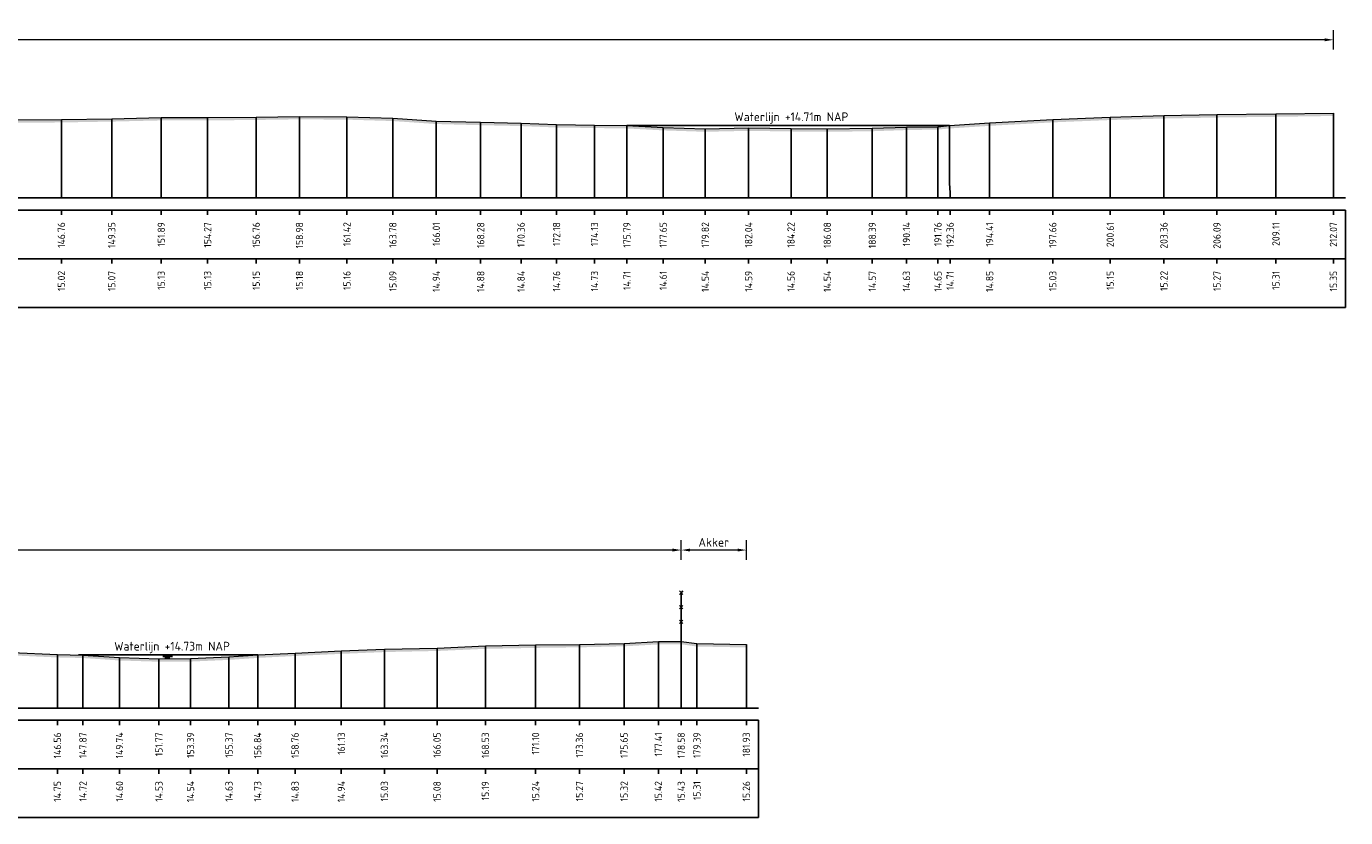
# Model space of a CAD drawing. Header units: metres. Extents: x 197882 to 206172, y 361908 to 364395.
# Tile 24 of 50: x 205929 to 205997, y 363821 to 363861. Entities that reach past the tile are written whole.
import ezdxf
from ezdxf.enums import TextEntityAlignment as Align

# ---------------------------------------------------------------- set-up
doc = ezdxf.new("R2010")
doc.units = ezdxf.units.M
doc.header["$PDMODE"] = 35
doc.header["$PDSIZE"] = 0.075
for name, color, linetype, lineweight in [('B-ME-IE-TERREINAFSCHEIDING_KUNSTMATIG_RASTERHEKWERK-SD', 20, 'Continuous', 25), ('X-ME-AL-PROFIEL_HUIDIG MAAIVELD-GD', 252, 'Continuous', 0), ('X-XX-AL-DETAIL1-M', 7, 'Continuous', 18), ('X-XX-AL-NAP-T18', 7, 'Continuous', 18)]:
    doc.layers.add(name, color=color, linetype=linetype, lineweight=lineweight)
doc.layers.add('X-ME-AL-PROFIEL_WATERLIJN-GD', color=150, linetype='Continuous')
doc.layers.add('X-ME-AL-PROFIELRASTER-S', color=7, linetype='Continuous')
doc.styles.add('NLCS-ISO', font='NLCS-ISO.ttf', dxfattribs={"height": 1.8})
doc.styles.add('NLCS-ISO-ANNOTATIEF-T18', font='NLCS-ISO.ttf', dxfattribs={"height": 1.8})
doc.styles.add('NLCS-ISO-ANNOTATIVE-T18', font='NLCS-ISO.ttf', dxfattribs={"height": 1.8})
doc.dimstyles.new('NLCS-ANNOTATIEF-T18-PIJL_L2_H0', dxfattribs={"dimtxt": 2.5, "dimasz": 1.8, "dimexe": 2, "dimexo": 2, "dimgap": 0.7, "dimtad": 1, "dimzin": 0, "dimdsep": 46, "dimtxsty": 'NLCS-ISO-ANNOTATIEF-T18', "dimcen": 0, "dimdle": 2, "dimclrd": 256, "dimclre": 256, "dimclrt": 10, "dimaunit": 2, "dimadec": 0, "dimazin": 0, "dimtfac": 1, "dimtdec": 3, "dimtofl": 0, "dimtmove": 0, "dimatfit": 3, "dimfxl": 2, "dimfxlon": 1, "dimtfillclr": 256, "dimtolj": 1, "dimtzin": 0, "dimlwd": -1, "dimlwe": -1, "dimarcsym": 0})

# ---------------------------------------------------------------- blocks, each defined once
blk = doc.blocks.new('SAL-PROFIELRASTER_BALK_EIND1-D')
at = {"color": 0, "linetype": 'ByBlock', "lineweight": -2}
blk.add_line((1, -12.5), (1, -2.5), dxfattribs=at)
at = {"color": 0, "linetype": 'ByBlock', "lineweight": -2, "flags": 128}
for points in [[(0, 0), (1, 0)], [(0, -2.5), (1, -2.5)], [(0, -12.5), (1, -12.5)]]:
    blk.add_lwpolyline(points, dxfattribs=at)
blk = doc.blocks.new('SAL-PROFIELRASTER_BALK_EIND2-D')
at = {"color": 0, "linetype": 'ByBlock', "lineweight": -2}
for p, q in [((1, -2.5), (1, -12.5)), ((1, -12.5), (0, -12.5))]:
    blk.add_line(p, q, dxfattribs=at)
blk = doc.blocks.new('SAL-PROFIELRASTER_BALK_DATA-D')
at = {"color": 0, "linetype": 'ByBlock', "lineweight": -2}
blk.add_lwpolyline([(0, -3.5), (0, -2.5)], dxfattribs=at)
at = {"color": 0, "linetype": 'ByBlock', "lineweight": -2, "style": 'NLCS-ISO-ANNOTATIVE-T18'}
blk.add_attdef('GETAL', text='', height=1.5, rotation=90, dxfattribs=at).set_placement((0.75, -5), align=Align.RIGHT)
blk = doc.blocks.new('SAL-PROFIELRASTER_AANHAAL-D')
at = {"color": 9, "linetype": 'ByBlock', "lineweight": -2, "flags": 128}
blk.add_lwpolyline([(0, 1), (0, 0)], dxfattribs=at)
blk = doc.blocks.new('SAL-PROFIELRASTER_AANHAAL_STAGGER-D')
at = {"color": 9, "linetype": 'ByBlock', "lineweight": -2, "flags": 128}
for points in [[(0, 0), (0, -0.25)], [(0, -0.25), (1, -0.75)], [(1, -0.75), (1, -1)]]:
    blk.add_lwpolyline(points, dxfattribs=at)
blk = doc.blocks.new('*D30')
at = {"layer": 'Defpoints', "color": 0, "transparency": 16777216}
for p in [(205818.855, 363860.744), (205818.855, 363852.629), (205995.924, 363852.629)]:
    blk.add_point(p, dxfattribs=at)
at = {"layer": 'X-XX-AL-DETAIL1-M', "transparency": 16777216}
for p, q in [((205818.855, 363860.244), (205818.855, 363861.244)), ((205995.924, 363860.244), (205995.924, 363861.244)), ((205995.474, 363860.744), (205819.305, 363860.744))]:
    blk.add_line(p, q, dxfattribs=at)
for points in [[(205819.305, 363860.819), (205819.305, 363860.669), (205818.855, 363860.744)], [(205995.474, 363860.819), (205995.474, 363860.669), (205995.924, 363860.744)]]:
    blk.add_solid(points, dxfattribs=at)
at = {"layer": 'X-XX-AL-DETAIL1-M', "color": 10, "transparency": 16777216, "insert": (205907.39, 363861.144), "char_height": 0.45, "attachment_point": 5, "style": 'NLCS-ISO-ANNOTATIEF-T18'}
blk.add_mtext('\\A1;Riet', dxfattribs=at)
blk = doc.blocks.new('*D31')
at = {"layer": 'Defpoints', "color": 0, "transparency": 16777216}
for p in [(205787.059, 363834.542), (205787.059, 363826.427), (205962.44, 363826.427)]:
    blk.add_point(p, dxfattribs=at)
at = {"layer": 'X-XX-AL-DETAIL1-M', "transparency": 16777216}
for p, q in [((205787.059, 363834.042), (205787.059, 363835.042)), ((205961.99, 363834.542), (205787.509, 363834.542)), ((205962.44, 363834.042), (205962.44, 363835.042))]:
    blk.add_line(p, q, dxfattribs=at)
for points in [[(205787.509, 363834.617), (205787.509, 363834.467), (205787.059, 363834.542)], [(205961.99, 363834.617), (205961.99, 363834.467), (205962.44, 363834.542)]]:
    blk.add_solid(points, dxfattribs=at)
at = {"layer": 'X-XX-AL-DETAIL1-M', "color": 10, "transparency": 16777216, "insert": (205874.75, 363834.942), "char_height": 0.45, "attachment_point": 5, "style": 'NLCS-ISO-ANNOTATIEF-T18'}
blk.add_mtext('\\A1;Gras', dxfattribs=at)
blk = doc.blocks.new('*D32')
at = {"layer": 'Defpoints', "color": 0, "transparency": 16777216}
for p in [(205962.44, 363834.542), (205962.44, 363826.427), (205965.784, 363826.427)]:
    blk.add_point(p, dxfattribs=at)
at = {"layer": 'X-XX-AL-DETAIL1-M', "transparency": 16777216}
for p, q in [((205962.44, 363834.042), (205962.44, 363835.042)), ((205965.334, 363834.542), (205962.89, 363834.542)), ((205965.784, 363834.042), (205965.784, 363835.042))]:
    blk.add_line(p, q, dxfattribs=at)
for points in [[(205962.89, 363834.617), (205962.89, 363834.467), (205962.44, 363834.542)], [(205965.334, 363834.617), (205965.334, 363834.467), (205965.784, 363834.542)]]:
    blk.add_solid(points, dxfattribs=at)
at = {"layer": 'X-XX-AL-DETAIL1-M', "color": 10, "transparency": 16777216, "insert": (205964.112, 363834.942), "char_height": 0.45, "attachment_point": 5, "style": 'NLCS-ISO-ANNOTATIEF-T18'}
blk.add_mtext('\\A1;Akker', dxfattribs=at)
blk = doc.blocks.new('SIE-RASTERHEKWERK-SOD')
at = {"flags": 128}
for points in [[(-0.035, 1.035), (0.035, 0.965)], [(-0.035, 0.965), (0, 1), (0.035, 1.035)], [(0, 0), (0, 1)], [(-0.035, 0.735), (0.035, 0.665)], [(-0.035, 0.665), (0, 0.7), (0.035, 0.735)], [(-0.035, 0.435), (0.035, 0.365)], [(-0.035, 0.365), (0, 0.4), (0.035, 0.435)]]:
    blk.add_lwpolyline(points, dxfattribs=at)

msp = doc.modelspace()

# ---------------------------------------------------------------- hatches: boundary and pattern name
at = {"layer": 'X-ME-AL-PROFIEL_HUIDIG MAAIVELD-GD'}
h = msp.add_hatch(dxfattribs=at)
h.set_pattern_fill('AGR-MAAIVELD', color=256, scale=0.05, pattern_type=2)
h.set_pattern_definition([(45, (-15.32153, 274.2284), (-0.25000007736, 0.25000007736), []), (45, (-15.35724, 274.26413), (0, 0.50000015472), [0.3535535, -0.3535535]), (45, (-15.39296, 274.29984), (0, 0.50000015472), [0.3535535, -0.3535535]), (45, (-15.42917, 274.33606), (0, 0.50000015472), [0.3535535, -0.3535535]), (45, (-15.4644, 274.37127), (0, 0.50000015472), [0.3535535, -0.3535535]), (45, (-15.5001, 274.407), (0, 0.50000015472), [0.3535535, -0.3535535]), (45, (-15.5358, 274.4427), (0, 0.50000015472), [0.3535535, -0.3535535]), (315, (-15.32153, 274.2284), (0.25000007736, 0.25000007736), []), (315, (-15.2858, 274.26413), (0.50000015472, -1e-16), [0.3535535, -0.3535535]), (315, (-15.2501, 274.29984), (0.50000015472, -1e-16), [0.3535535, -0.3535535]), (315, (-15.2139, 274.33606), (0.50000015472, -1e-16), [0.3535535, -0.3535535]), (315, (-15.17867, 274.37127), (0.50000015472, -1e-16), [0.3535535, -0.3535535]), (315, (-15.14296, 274.407), (0.50000015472, -1e-16), [0.3535535, -0.3535535]), (315, (-15.10724, 274.4427), (0.50000015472, -1e-16), [0.3535535, -0.3535535])])
h.paths.add_polyline_path([(205995.924, 363856.982), (205995.924, 363856.832), (205992.971, 363856.789), (205989.945, 363856.753), (205987.223, 363856.701), (205984.465, 363856.624), (205981.515, 363856.504), (205978.273, 363856.325), (205976.217, 363856.191), (205975.621, 363856.133), (205974.004, 363856.109), (205972.25, 363856.049), (205969.939, 363856.018), (205968.077, 363856.036), (205965.901, 363856.069), (205963.677, 363856.02), (205961.514, 363856.092), (205959.654, 363856.191), (205957.99, 363856.213), (205956.042, 363856.241), (205954.22, 363856.314), (205952.144, 363856.358), (205949.867, 363856.419), (205947.637, 363856.572), (205945.279, 363856.643), (205942.844, 363856.66), (205940.621, 363856.627), (205938.126, 363856.605), (205935.748, 363856.605), (205933.204, 363856.544), (205930.621, 363856.5), (205928.248, 363856.482), (205925.893, 363856.439), (205923.38, 363856.422), (205921.167, 363856.383), (205918.63, 363856.359), (205916.418, 363856.316), (205914.219, 363856.286), (205911.604, 363856.247), (205909.396, 363856.259), (205907.176, 363856.246), (205904.883, 363856.217), (205902.424, 363856.189), (205899.574, 363856.212), (205897.358, 363856.201), (205895.039, 363856.253), (205892.834, 363856.259), (205890.543, 363856.309), (205888.33, 363856.38), (205885.936, 363856.399), (205883.638, 363856.437), (205881.331, 363856.517), (205879.37, 363856.508), (205877.09, 363856.391), (205873.745, 363856.169), (205871.724, 363856.074), (205869.918, 363856.211), (205868.063, 363856.205), (205865.599, 363856.28), (205863.422, 363856.297), (205861.295, 363856.307), (205859.103, 363856.248), (205856.9, 363856.299), (205854.418, 363856.321), (205852.037, 363856.357), (205849.958, 363856.375), (205847.634, 363856.386), (205845.298, 363856.407), (205842.904, 363856.389), (205840.811, 363856.442), (205838.605, 363856.481), (205836.552, 363856.594), (205834.464, 363856.74), (205832.108, 363856.788), (205829.943, 363856.876), (205827.929, 363856.945), (205825.673, 363856.973), (205824.184, 363856.967), (205823.473, 363856.947), (205821.783, 363856.865), (205821.138, 363856.711), (205820.017, 363856.316), (205818.855, 363855.697), (205818.159, 363855.765), (205817.319, 363855.678), (205816.53, 363855.229), (205815.313, 363855.166), (205814.035, 363855.176), (205813.023, 363855.105), (205811.893, 363855.213), (205810.562, 363855.142), (205808.935, 363855.121), (205807.576, 363855.45), (205806.226, 363855.734), (205804.533, 363855.871), (205802.096, 363856.211), (205800.841, 363856.719), (205799.567, 363857.308), (205797.97, 363857.689), (205795.609, 363857.692), (205793.104, 363857.708), (205790.518, 363857.672), (205786.722, 363857.677), (205783.859, 363857.652), (205783.859, 363857.802), (205786.722, 363857.827), (205790.518, 363857.822), (205793.104, 363857.858), (205795.609, 363857.842), (205797.97, 363857.839), (205799.567, 363857.458), (205800.841, 363856.869), (205802.096, 363856.361), (205804.533, 363856.021), (205806.226, 363855.884), (205807.576, 363855.6), (205808.935, 363855.271), (205810.562, 363855.292), (205811.893, 363855.363), (205813.023, 363855.255), (205814.035, 363855.326), (205815.313, 363855.316), (205816.53, 363855.379), (205817.319, 363855.828), (205818.159, 363855.915), (205818.855, 363855.847), (205820.017, 363856.466), (205821.138, 363856.861), (205821.783, 363857.015), (205823.473, 363857.097), (205824.184, 363857.117), (205825.673, 363857.123), (205827.929, 363857.095), (205829.943, 363857.026), (205832.108, 363856.938), (205834.464, 363856.89), (205836.552, 363856.744), (205838.605, 363856.631), (205840.811, 363856.592), (205842.904, 363856.539), (205845.298, 363856.557), (205847.634, 363856.536), (205849.958, 363856.525), (205852.037, 363856.507), (205854.418, 363856.471), (205856.9, 363856.449), (205859.103, 363856.398), (205861.295, 363856.457), (205863.422, 363856.447), (205865.599, 363856.43), (205868.063, 363856.355), (205869.918, 363856.361), (205871.724, 363856.224), (205873.745, 363856.319), (205877.09, 363856.541), (205879.37, 363856.658), (205881.331, 363856.667), (205883.638, 363856.587), (205885.936, 363856.549), (205888.33, 363856.53), (205890.543, 363856.459), (205892.834, 363856.409), (205895.039, 363856.403), (205897.358, 363856.351), (205899.574, 363856.362), (205902.424, 363856.339), (205904.883, 363856.367), (205907.176, 363856.396), (205909.396, 363856.409), (205911.604, 363856.397), (205914.219, 363856.436), (205916.418, 363856.466), (205918.63, 363856.509), (205921.167, 363856.533), (205923.38, 363856.572), (205925.893, 363856.589), (205928.248, 363856.632), (205930.621, 363856.65), (205933.204, 363856.694), (205935.748, 363856.755), (205938.126, 363856.755), (205940.621, 363856.777), (205942.844, 363856.81), (205945.279, 363856.793), (205947.637, 363856.722), (205949.867, 363856.569), (205952.144, 363856.508), (205954.22, 363856.464), (205956.042, 363856.391), (205957.99, 363856.363), (205959.654, 363856.341), (205961.514, 363856.242), (205963.677, 363856.17), (205965.901, 363856.219), (205968.077, 363856.186), (205969.939, 363856.168), (205972.25, 363856.199), (205974.004, 363856.259), (205975.621, 363856.283), (205976.217, 363856.341), (205978.273, 363856.475), (205981.515, 363856.654), (205984.465, 363856.774), (205987.223, 363856.851), (205989.945, 363856.903), (205992.971, 363856.939)])
h = msp.add_hatch(dxfattribs=at)
h.set_pattern_fill('AGR-MAAIVELD', color=256, scale=0.05, pattern_type=2)
h.set_pattern_definition([(45, (-18.044, 287.2977), (-0.25000007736, 0.25000007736), []), (45, (-18.0797, 287.3334), (0, 0.50000015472), [0.3535535, -0.3535535]), (45, (-18.11543, 287.36912), (0, 0.50000015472), [0.3535535, -0.3535535]), (45, (-18.15164, 287.40533), (0, 0.50000015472), [0.3535535, -0.3535535]), (45, (-18.18686, 287.44055), (0, 0.50000015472), [0.3535535, -0.3535535]), (45, (-18.22257, 287.47626), (0, 0.50000015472), [0.3535535, -0.3535535]), (45, (-18.2583, 287.51198), (0, 0.50000015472), [0.3535535, -0.3535535]), (315, (-18.044, 287.2977), (0.25000007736, 0.25000007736), []), (315, (-18.0083, 287.3334), (0.50000015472, -1e-16), [0.3535535, -0.3535535]), (315, (-17.97257, 287.36912), (0.50000015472, -1e-16), [0.3535535, -0.3535535]), (315, (-17.93636, 287.40533), (0.50000015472, -1e-16), [0.3535535, -0.3535535]), (315, (-17.90114, 287.44055), (0.50000015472, -1e-16), [0.3535535, -0.3535535]), (315, (-17.86543, 287.47626), (0.50000015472, -1e-16), [0.3535535, -0.3535535]), (315, (-17.8297, 287.51198), (0.50000015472, -1e-16), [0.3535535, -0.3535535])])
h.paths.add_polyline_path([(205965.784, 363829.689), (205963.249, 363829.738), (205962.44, 363829.853), (205961.267, 363829.846), (205959.509, 363829.749), (205957.219, 363829.697), (205954.964, 363829.668), (205952.387, 363829.62), (205949.905, 363829.509), (205947.204, 363829.454), (205944.991, 363829.362), (205942.618, 363829.252), (205940.697, 363829.154), (205939.224, 363829.052), (205937.25, 363828.965), (205935.629, 363828.957), (205933.603, 363829.022), (205931.727, 363829.149), (205930.417, 363829.177), (205928.071, 363829.284), (205925.69, 363829.39), (205922.032, 363829.39), (205919.596, 363829.436), (205917.21, 363829.432), (205914.649, 363829.451), (205912.4, 363829.456), (205910.133, 363829.471), (205907.913, 363829.55), (205905.51, 363829.55), (205902.934, 363829.665), (205900.547, 363829.724), (205898.154, 363829.8), (205896.287, 363829.867), (205894.081, 363829.934), (205891.964, 363829.979), (205889.499, 363830.033), (205887.53, 363830.006), (205885.149, 363829.905), (205883.011, 363829.764), (205880.369, 363829.546), (205877.949, 363829.419), (205875.513, 363829.313), (205873.299, 363829.259), (205871.042, 363829.237), (205868.688, 363829.233), (205866.494, 363829.175), (205864.461, 363829.156), (205862.348, 363829.141), (205860.466, 363829.154), (205858.289, 363829.185), (205856.367, 363829.189), (205854.359, 363829.179), (205852.204, 363829.22), (205850.166, 363829.27), (205848.258, 363829.218), (205846.364, 363829.306), (205844.416, 363829.322), (205842.182, 363829.351), (205840.113, 363829.381), (205838.166, 363829.364), (205835.868, 363829.414), (205833.74, 363829.461), (205831.616, 363829.487), (205829.474, 363829.512), (205827.391, 363829.547), (205825.152, 363829.579), (205823.102, 363829.604), (205821.377, 363829.685), (205819.609, 363829.603), (205817.392, 363829.592), (205815.494, 363829.565), (205813.407, 363829.548), (205811.319, 363829.532), (205809.074, 363829.563), (205807.07, 363829.603), (205805.031, 363829.676), (205803.117, 363829.782), (205800.697, 363829.947), (205798.588, 363830.178), (205796.323, 363830.319), (205793.939, 363830.388), (205791.681, 363830.371), (205789.629, 363830.382), (205787.728, 363830.399), (205786.812, 363830.299), (205785.182, 363829.817), (205783.859, 363829.303), (205783.859, 363829.153), (205785.182, 363829.667), (205786.812, 363830.149), (205787.728, 363830.249), (205789.629, 363830.232), (205791.681, 363830.221), (205793.939, 363830.238), (205796.323, 363830.169), (205798.588, 363830.028), (205800.697, 363829.797), (205803.117, 363829.632), (205805.031, 363829.526), (205807.07, 363829.453), (205809.074, 363829.413), (205811.319, 363829.382), (205813.407, 363829.398), (205815.494, 363829.415), (205817.392, 363829.442), (205819.609, 363829.453), (205821.377, 363829.535), (205823.102, 363829.454), (205825.152, 363829.429), (205827.391, 363829.397), (205829.474, 363829.362), (205831.616, 363829.337), (205833.74, 363829.311), (205835.868, 363829.264), (205838.166, 363829.214), (205840.113, 363829.231), (205842.182, 363829.201), (205844.416, 363829.172), (205846.364, 363829.156), (205848.258, 363829.068), (205850.166, 363829.12), (205852.204, 363829.07), (205854.359, 363829.029), (205856.367, 363829.039), (205858.289, 363829.035), (205860.466, 363829.004), (205862.348, 363828.991), (205864.461, 363829.006), (205866.494, 363829.025), (205868.688, 363829.083), (205871.042, 363829.087), (205873.299, 363829.109), (205875.513, 363829.163), (205877.949, 363829.269), (205880.369, 363829.396), (205883.011, 363829.614), (205885.149, 363829.755), (205887.53, 363829.856), (205889.499, 363829.883), (205891.964, 363829.829), (205894.081, 363829.784), (205896.287, 363829.717), (205898.154, 363829.65), (205900.547, 363829.574), (205902.934, 363829.515), (205905.51, 363829.4), (205907.913, 363829.4), (205910.133, 363829.321), (205912.4, 363829.306), (205914.649, 363829.301), (205917.21, 363829.282), (205919.596, 363829.286), (205922.032, 363829.24), (205925.69, 363829.24), (205928.071, 363829.134), (205930.417, 363829.027), (205931.727, 363828.999), (205933.603, 363828.872), (205935.629, 363828.807), (205937.25, 363828.815), (205939.224, 363828.902), (205940.697, 363829.004), (205942.618, 363829.102), (205944.991, 363829.212), (205947.204, 363829.304), (205949.905, 363829.359), (205952.387, 363829.47), (205954.964, 363829.518), (205957.219, 363829.547), (205959.509, 363829.599), (205961.267, 363829.696), (205962.44, 363829.703), (205963.249, 363829.588), (205965.784, 363829.539)])

# ---------------------------------------------------------------- linework, layer by layer
for points in [[(205928.248, 363856.632), (205930.621, 363856.65), (205933.204, 363856.694), (205935.748, 363856.755), (205938.126, 363856.755), (205940.621, 363856.777), (205942.844, 363856.81), (205945.279, 363856.793), (205947.637, 363856.722), (205949.867, 363856.569), (205952.144, 363856.508), (205954.22, 363856.464), (205956.042, 363856.391), (205957.99, 363856.363), (205959.654, 363856.341), (205961.514, 363856.242), (205963.677, 363856.17), (205965.901, 363856.219), (205968.077, 363856.186), (205969.939, 363856.168), (205972.25, 363856.199), (205974.004, 363856.259), (205975.621, 363856.283), (205976.217, 363856.341), (205978.273, 363856.475), (205981.515, 363856.654), (205984.465, 363856.774), (205987.223, 363856.851), (205989.945, 363856.903), (205992.971, 363856.939), (205995.924, 363856.982)], [(205928.071, 363829.284), (205930.417, 363829.177), (205931.727, 363829.149), (205933.603, 363829.022), (205935.629, 363828.957), (205937.25, 363828.965), (205939.224, 363829.052), (205940.697, 363829.154), (205942.618, 363829.252), (205944.991, 363829.362), (205947.204, 363829.454), (205949.905, 363829.509), (205952.387, 363829.62), (205954.964, 363829.668), (205957.219, 363829.697), (205959.509, 363829.749), (205961.267, 363829.846), (205962.44, 363829.853), (205963.249, 363829.738), (205965.784, 363829.689)]]:
    msp.add_lwpolyline(points, dxfattribs=at)
at = {"layer": 'X-ME-AL-PROFIEL_WATERLIJN-GD'}
for points in [[(205959.654, 363856.341), (205976.217, 363856.341)], [(205940.697, 363829.154), (205931.493, 363829.154)], [(205935.821, 363829.072), (205936.321, 363829.072)], [(205935.938, 363829.018), (205936.188, 363829.018)]]:
    msp.add_lwpolyline(points, dxfattribs=at)

# ---------------------------------------------------------------- block references
at = {"layer": 'B-ME-IE-TERREINAFSCHEIDING_KUNSTMATIG_RASTERHEKWERK-SD', "xscale": 2.5, "yscale": 2.5, "zscale": 2.5}
msp.add_blockref('SIE-RASTERHEKWERK-SOD', (205962.44, 363829.853), dxfattribs=at)
at = {"layer": 'X-ME-AL-PROFIELRASTER-S'}
for p, yscale in [((205987.223, 363852.629), 4.222), ((205989.945, 363852.629), 4.273999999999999), ((205992.971, 363852.629), 4.31), ((205995.924, 363852.629), 4.353), ((205930.621, 363852.629), 4.021000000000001), ((205933.204, 363852.629), 4.065), ((205935.748, 363852.629), 4.125999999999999), ((205938.126, 363852.629), 4.125999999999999), ((205940.621, 363852.629), 4.148), ((205942.844, 363852.629), 4.180999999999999), ((205945.279, 363852.629), 4.164), ((205947.637, 363852.629), 4.093), ((205949.867, 363852.629), 3.94), ((205952.144, 363852.629), 3.879), ((205954.22, 363852.629), 3.835000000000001), ((205956.042, 363852.629), 3.762), ((205957.99, 363852.629), 3.734), ((205959.654, 363852.629), 3.712), ((205959.654, 363852.629), 3.712), ((205961.514, 363852.629), 3.613), ((205963.677, 363852.629), 3.541), ((205965.901, 363852.629), 3.59), ((205968.077, 363852.629), 3.557), ((205969.939, 363852.629), 3.539), ((205972.25, 363852.629), 3.57), ((205974.004, 363852.629), 3.630000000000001), ((205975.621, 363852.629), 3.654), ((205976.217, 363853.629), 2.712), ((205976.217, 363853.629), 2.712), ((205978.273, 363852.629), 3.846), ((205981.515, 363852.629), 4.025), ((205984.465, 363852.629), 4.145), ((205959.509, 363826.427), 3.321999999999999), ((205961.267, 363826.427), 3.419), ((205962.44, 363826.427), 3.426), ((205963.249, 363826.427), 3.311), ((205930.417, 363826.427), 2.75), ((205931.727, 363826.427), 2.722), ((205931.727, 363826.427), 2.722), ((205939.224, 363826.427), 2.625), ((205940.697, 363826.427), 2.727), ((205940.697, 363826.427), 2.727), ((205942.618, 363826.427), 2.824999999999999), ((205944.991, 363826.427), 2.935), ((205947.204, 363826.427), 3.026999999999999), ((205949.905, 363826.427), 3.082000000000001), ((205952.387, 363826.427), 3.193), ((205954.964, 363826.427), 3.241), ((205957.219, 363826.427), 3.27), ((205965.784, 363826.427), 3.262), ((205933.603, 363826.427), 2.595000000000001), ((205935.629, 363826.427), 2.529999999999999), ((205937.25, 363826.427), 2.538)]:
    msp.add_blockref('SAL-PROFIELRASTER_AANHAAL-D', p, dxfattribs=dict(at, yscale=yscale))
at = {"layer": 'X-ME-AL-PROFIELRASTER-S', "xscale": 0.02914348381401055, "zscale": 0.02914348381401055}
msp.add_blockref('SAL-PROFIELRASTER_AANHAAL_STAGGER-D', (205976.217, 363853.629), dxfattribs=at)
msp.add_blockref('SAL-PROFIELRASTER_AANHAAL_STAGGER-D', (205976.217, 363853.629), dxfattribs=at)
at = {"layer": 'X-ME-AL-PROFIELRASTER-S', "yscale": 0.25}
for name, p, xscale, zscale in [('SAL-PROFIELRASTER_BALK_EIND1-D', (205783.859, 363852.629), 212.690473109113, 212.690473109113), ('SAL-PROFIELRASTER_BALK_EIND2-D', (205783.859, 363850.129), 212.690473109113, 212.690473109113), ('SAL-PROFIELRASTER_BALK_EIND1-D', (205783.859, 363826.427), 182.5505301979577, 182.5505301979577), ('SAL-PROFIELRASTER_BALK_EIND2-D', (205783.859, 363823.927), 182.5505301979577, 182.5505301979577)]:
    msp.add_blockref(name, p, dxfattribs=dict(at, xscale=xscale, zscale=zscale))
at = {"layer": 'X-ME-AL-PROFIELRASTER-S', "xscale": 0.25, "yscale": 0.25, "zscale": 0.25}
for p, values in [((205930.621, 363852.629), {'GETAL': '146.76'}), ((205933.204, 363852.629), {'GETAL': '149.35'}), ((205935.748, 363852.629), {'GETAL': '151.89'}), ((205938.126, 363852.629), {'GETAL': '154.27'}), ((205940.621, 363852.629), {'GETAL': '156.76'}), ((205942.844, 363852.629), {'GETAL': '158.98'}), ((205945.279, 363852.629), {'GETAL': '161.42'}), ((205947.637, 363852.629), {'GETAL': '163.78'}), ((205949.867, 363852.629), {'GETAL': '166.01'}), ((205952.144, 363852.629), {'GETAL': '168.28'}), ((205954.22, 363852.629), {'GETAL': '170.36'}), ((205956.042, 363852.629), {'GETAL': '172.18'}), ((205957.99, 363852.629), {'GETAL': '174.13'}), ((205959.654, 363852.629), {'GETAL': '175.79'}), ((205959.654, 363852.629), {'GETAL': '175.79'}), ((205961.514, 363852.629), {'GETAL': '177.65'}), ((205963.677, 363852.629), {'GETAL': '179.82'}), ((205965.901, 363852.629), {'GETAL': '182.04'}), ((205968.077, 363852.629), {'GETAL': '184.22'}), ((205969.939, 363852.629), {'GETAL': '186.08'}), ((205972.25, 363852.629), {'GETAL': '188.39'}), ((205974.004, 363852.629), {'GETAL': '190.14'}), ((205975.621, 363852.629), {'GETAL': '191.76'}), ((205976.246, 363852.629), {'GETAL': '192.36'}), ((205976.246, 363852.629), {'GETAL': '192.36'}), ((205978.273, 363852.629), {'GETAL': '194.41'}), ((205981.515, 363852.629), {'GETAL': '197.66'}), ((205984.465, 363852.629), {'GETAL': '200.61'}), ((205987.223, 363852.629), {'GETAL': '203.36'}), ((205989.945, 363852.629), {'GETAL': '206.09'}), ((205992.971, 363852.629), {'GETAL': '209.11'}), ((205995.924, 363852.629), {'GETAL': '212.07'}), ((205930.621, 363850.129), {'GETAL': '15.02'}), ((205933.204, 363850.129), {'GETAL': '15.07'}), ((205935.748, 363850.129), {'GETAL': '15.13'}), ((205938.126, 363850.129), {'GETAL': '15.13'}), ((205940.621, 363850.129), {'GETAL': '15.15'}), ((205942.844, 363850.129), {'GETAL': '15.18'}), ((205945.279, 363850.129), {'GETAL': '15.16'}), ((205947.637, 363850.129), {'GETAL': '15.09'}), ((205949.867, 363850.129), {'GETAL': '14.94'}), ((205952.144, 363850.129), {'GETAL': '14.88'}), ((205954.22, 363850.129), {'GETAL': '14.84'}), ((205956.042, 363850.129), {'GETAL': '14.76'}), ((205957.99, 363850.129), {'GETAL': '14.73'}), ((205959.654, 363850.129), {'GETAL': '14.71'}), ((205961.514, 363850.129), {'GETAL': '14.61'}), ((205963.677, 363850.129), {'GETAL': '14.54'}), ((205965.901, 363850.129), {'GETAL': '14.59'}), ((205968.077, 363850.129), {'GETAL': '14.56'}), ((205969.939, 363850.129), {'GETAL': '14.54'}), ((205972.25, 363850.129), {'GETAL': '14.57'}), ((205974.004, 363850.129), {'GETAL': '14.63'}), ((205975.621, 363850.129), {'GETAL': '14.65'}), ((205976.246, 363850.129), {'GETAL': '14.71'}), ((205978.273, 363850.129), {'GETAL': '14.85'}), ((205981.515, 363850.129), {'GETAL': '15.03'}), ((205984.465, 363850.129), {'GETAL': '15.15'}), ((205987.223, 363850.129), {'GETAL': '15.22'}), ((205989.945, 363850.129), {'GETAL': '15.27'}), ((205992.971, 363850.129), {'GETAL': '15.31'}), ((205995.924, 363850.129), {'GETAL': '15.35'}), ((205930.417, 363826.427), {'GETAL': '146.56'}), ((205931.727, 363826.427), {'GETAL': '147.87'}), ((205931.727, 363826.427), {'GETAL': '147.87'}), ((205933.603, 363826.427), {'GETAL': '149.74'}), ((205935.629, 363826.427), {'GETAL': '151.77'}), ((205937.25, 363826.427), {'GETAL': '153.39'}), ((205939.224, 363826.427), {'GETAL': '155.37'}), ((205940.697, 363826.427), {'GETAL': '156.84'}), ((205940.697, 363826.427), {'GETAL': '156.84'}), ((205942.618, 363826.427), {'GETAL': '158.76'}), ((205944.991, 363826.427), {'GETAL': '161.13'}), ((205947.204, 363826.427), {'GETAL': '163.34'}), ((205949.905, 363826.427), {'GETAL': '166.05'}), ((205952.387, 363826.427), {'GETAL': '168.53'}), ((205954.964, 363826.427), {'GETAL': '171.10'}), ((205957.219, 363826.427), {'GETAL': '173.36'}), ((205959.509, 363826.427), {'GETAL': '175.65'}), ((205961.267, 363826.427), {'GETAL': '177.41'}), ((205962.44, 363826.427), {'GETAL': '178.58'}), ((205963.249, 363826.427), {'GETAL': '179.39'}), ((205965.784, 363826.427), {'GETAL': '181.93'}), ((205930.417, 363823.927), {'GETAL': '14.75'}), ((205931.727, 363823.927), {'GETAL': '14.72'}), ((205933.603, 363823.927), {'GETAL': '14.60'}), ((205935.629, 363823.927), {'GETAL': '14.53'}), ((205937.25, 363823.927), {'GETAL': '14.54'}), ((205939.224, 363823.927), {'GETAL': '14.63'}), ((205940.697, 363823.927), {'GETAL': '14.73'}), ((205942.618, 363823.927), {'GETAL': '14.83'}), ((205944.991, 363823.927), {'GETAL': '14.94'}), ((205947.204, 363823.927), {'GETAL': '15.03'}), ((205949.905, 363823.927), {'GETAL': '15.08'}), ((205952.387, 363823.927), {'GETAL': '15.19'}), ((205954.964, 363823.927), {'GETAL': '15.24'}), ((205957.219, 363823.927), {'GETAL': '15.27'}), ((205959.509, 363823.927), {'GETAL': '15.32'}), ((205961.267, 363823.927), {'GETAL': '15.42'}), ((205962.44, 363823.927), {'GETAL': '15.43'}), ((205963.249, 363823.927), {'GETAL': '15.31'}), ((205965.784, 363823.927), {'GETAL': '15.26'})]:
    msp.add_blockref('SAL-PROFIELRASTER_BALK_DATA-D', p, dxfattribs=at).add_auto_attribs(values)

# ---------------------------------------------------------------- texts
at = {"layer": 'X-XX-AL-NAP-T18', "color": 10, "char_height": 0.45, "width": 15.43377, "attachment_point": 7, "style": 'NLCS-ISO'}
for s, insert in [('Waterlijn +14.71m NAP', (205965.172, 363856.43)), ('Waterlijn +14.73m NAP', (205933.332, 363829.244))]:
    msp.add_mtext(s, dxfattribs=dict(at, insert=insert))

# ---------------------------------------------------------------- dimensions: what is measured, and where the dimension line sits
at = {"layer": 'X-XX-AL-DETAIL1-M'}
for base, p1, p2, text, picture, middle in [((205818.855, 363860.744), (205995.924, 363852.629), (205818.855, 363852.629), 'Riet', '*D30', (205907.39, 363860.744)), ((205787.059, 363834.542), (205962.44, 363826.427), (205787.059, 363826.427), 'Gras', '*D31', (205874.75, 363834.542)), ((205962.44, 363834.542), (205965.784, 363826.427), (205962.44, 363826.427), 'Akker', '*D32', (205964.112, 363834.542))]:
    dim = msp.add_linear_dim(base=base, p1=p1, p2=p2, text=text, dimstyle='NLCS-ANNOTATIEF-T18-PIJL_L2_H0', dxfattribs=at)
    dim.commit()
    dim.dimension.update_dxf_attribs({"geometry": picture, "text_midpoint": middle, "dimtype": 160})

doc.saveas('drawing.dxf')
